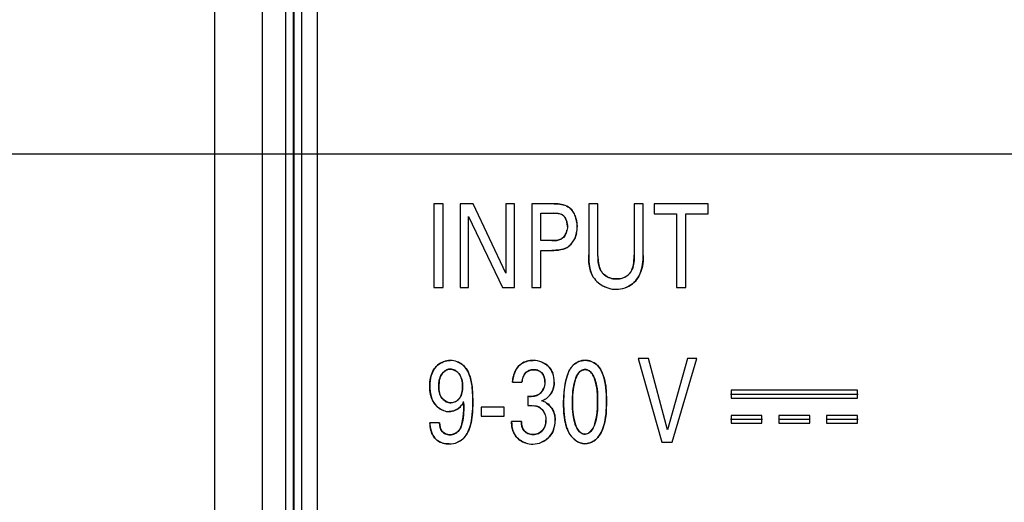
# Model space of a CAD drawing. Header units: inches. Extents: x 0 to 34, y 0 to 22.
# Tile 74 of 117: x 15.139 to 15.759, y 14.338 to 14.642. Entities that reach past the tile are written whole.
import ezdxf

# ---------------------------------------------------------------- set-up
doc = ezdxf.new("R2010")
doc.units = ezdxf.units.IN
doc.header["$LTSCALE"] = 1.87
doc.header["$MEASUREMENT"] = 0
doc.layers.get('0').update_dxf_attribs({"linetype": 'CONTINUOUS'})
doc.layers.add('02___PRT_ALL_AXES', color=7, linetype='CONTINUOUS')
doc.layers.add('DIMENSIONS', color=7, linetype='CONTINUOUS')
doc.styles.get("Standard").update_dxf_attribs({"font": 'txt', "width": 0.8})
doc.dimstyles.new('DIMSTYLE_1', dxfattribs={"dimtxt": 0.125, "dimasz": 0.18, "dimexe": 0.125, "dimexo": 0.0625, "dimgap": 0.03125, "dimtad": 0, "dimtih": 1, "dimtoh": 1, "dimdsep": 46, "dimtxsty": 'STANDARD', "dimblk": '_FILLED', "dimblk1": '_FILLED', "dimblk2": '_FILLED', "dimcen": 0.09, "dimazin": 2, "dimtp": 0.001, "dimtm": 0.001, "dimtfac": 1, "dimtofl": 0, "dimtmove": 0, "dimatfit": 3, "dimldrblk": '_FILLED', "dimfxl": 1, "dimtolj": 1, "dimarcsym": 0})
doc.dimstyles.new('DIMSTYLE_2', dxfattribs={"dimtxt": 0.125, "dimasz": 0.18, "dimexe": 0.125, "dimexo": 0.0625, "dimgap": 0.03125, "dimtad": 0, "dimtih": 1, "dimtoh": 1, "dimdsep": 46, "dimtxsty": 'STANDARD', "dimblk": '_FILLED', "dimblk1": '_FILLED', "dimblk2": '_FILLED', "dimcen": 0.09, "dimazin": 2, "dimtfac": 1, "dimtofl": 0, "dimtmove": 0, "dimatfit": 3, "dimldrblk": '_FILLED', "dimfxl": 1, "dimtolj": 1, "dimarcsym": 0})

# ---------------------------------------------------------------- blocks, each defined once
blk = doc.blocks.new('*D10')
at = {"layer": 'DIMENSIONS', "color": 2, "linetype": 'CONTINUOUS'}
blk.add_line((16.89431, 14.80261), (14.57443, 14.80261), dxfattribs=at)
at = {"layer": 'DIMENSIONS', "color": 2, "linetype": 'CONTINUOUS', "insert": (14.51193, 14.86511), "char_height": 0.125, "width": 1.225, "attachment_point": 3, "rotation": 360, "line_spacing_factor": 0.9}
blk.add_mtext('17.11{\\ftxt.shx;\\W1.000000;\\H0.125000; }[.673]', dxfattribs=at)
blk = doc.blocks.new('_FILLED')
at = {"color": 0, "linetype": 'BYBLOCK'}
blk.add_solid([(0, 0), (-1, 0.1736), (-1, -0.1736)], dxfattribs=at)
blk = doc.blocks.new('*D12')
at = {"layer": 'DIMENSIONS', "color": 2, "linetype": 'CONTINUOUS'}
blk.add_line((16.90316, 15.76149), (14.57443, 15.76149), dxfattribs=at)
at = {"layer": 'DIMENSIONS', "color": 2, "linetype": 'CONTINUOUS', "insert": (14.51193, 15.82399), "char_height": 0.125, "width": 1.325, "attachment_point": 3, "rotation": 360, "line_spacing_factor": 0.9}
blk.add_mtext('41.46{\\ftxt.shx;\\W1.000000;\\H0.125000; }[1.632]', dxfattribs=at)
blk = doc.blocks.new('*D13')
at = {"layer": 'DIMENSIONS', "color": 2, "linetype": 'CONTINUOUS'}
for p, q in [((14.91446, 15.71592), (14.84121, 15.5385)), ((15.57912, 15.71592), (14.91446, 15.71592)), ((14.84121, 15.5385), (14.57443, 15.5385))]:
    blk.add_line(p, q, dxfattribs=at)
at = {"layer": 'DIMENSIONS', "color": 2, "linetype": 'CONTINUOUS', "insert": (14.51193, 15.601), "char_height": 0.125, "width": 1.225, "attachment_point": 3, "rotation": 360, "line_spacing_factor": 0.9}
blk.add_mtext('40.3{\\ftxt.shx;\\W1.000000;\\H0.125000; }[1.587]', dxfattribs=at)
blk = doc.blocks.new('*D14')
at = {"layer": 'DIMENSIONS', "color": 2, "linetype": 'CONTINUOUS'}
blk.add_line((15.29942, 17.56775), (14.57443, 17.56775), dxfattribs=at)
at = {"layer": 'DIMENSIONS', "color": 2, "linetype": 'CONTINUOUS', "insert": (14.51193, 17.63025), "char_height": 0.125, "width": 1.325, "attachment_point": 3, "rotation": 360, "line_spacing_factor": 0.9}
blk.add_mtext('87.34{\\ftxt.shx;\\W1.000000;\\H0.125000; }[3.439]', dxfattribs=at)
blk = doc.blocks.new('*D17')
at = {"layer": 'DIMENSIONS', "color": 2, "linetype": 'CONTINUOUS'}
blk.add_line((15.26193, 14.16666), (15.26193, 13.42672), dxfattribs=at)
at = {"layer": 'DIMENSIONS', "color": 2, "linetype": 'CONTINUOUS', "insert": (15.19943, 13.36422), "char_height": 0.125, "width": 0.825, "attachment_point": 3, "rotation": 90, "line_spacing_factor": 0.9}
blk.add_mtext('0{\\ftxt.shx;\\W1.000000;\\H0.125000; }[.000]', dxfattribs=at)
blk = doc.blocks.new('*D20')
at = {"layer": 'DIMENSIONS', "color": 2, "linetype": 'CONTINUOUS'}
blk.add_line((22.27556, 14.16618), (22.27556, 13.42672), dxfattribs=at)
at = {"layer": 'DIMENSIONS', "color": 2, "linetype": 'CONTINUOUS', "insert": (22.21306, 13.36422), "char_height": 0.125, "width": 1.425, "attachment_point": 3, "rotation": 90, "line_spacing_factor": 0.9}
blk.add_mtext('178.15{\\ftxt.shx;\\W1.000000;\\H0.125000; }[7.014]', dxfattribs=at)
blk = doc.blocks.new('*D21')
at = {"layer": 'DIMENSIONS', "color": 2, "linetype": 'CONTINUOUS'}
blk.add_line((16.07496, 14.53916), (16.07496, 13.42672), dxfattribs=at)
at = {"layer": 'DIMENSIONS', "color": 2, "linetype": 'CONTINUOUS', "insert": (16.01246, 13.36422), "char_height": 0.125, "width": 1.225, "attachment_point": 3, "rotation": 90, "line_spacing_factor": 0.9}
blk.add_mtext('20.65{\\ftxt.shx;\\W1.000000;\\H0.125000; }[.813]', dxfattribs=at)
blk = doc.blocks.new('*D22')
at = {"layer": 'DIMENSIONS', "color": 2, "linetype": 'CONTINUOUS'}
blk.add_line((17.25968, 15.36721), (17.25968, 13.42672), dxfattribs=at)
at = {"layer": 'DIMENSIONS', "color": 2, "linetype": 'CONTINUOUS', "insert": (17.19718, 13.36422), "char_height": 0.125, "width": 1.325, "attachment_point": 3, "rotation": 90, "line_spacing_factor": 0.9}
blk.add_mtext('50.74{\\ftxt.shx;\\W1.000000;\\H0.125000; }[1.998]', dxfattribs=at)
blk = doc.blocks.new('*D23')
at = {"layer": 'DIMENSIONS', "color": 2, "linetype": 'CONTINUOUS'}
blk.add_line((16.01246, 14.55737), (14.57443, 14.55737), dxfattribs=at)
at = {"layer": 'DIMENSIONS', "color": 2, "linetype": 'CONTINUOUS', "insert": (14.51193, 14.61987), "char_height": 0.125, "width": 1.225, "attachment_point": 3, "rotation": 360, "line_spacing_factor": 0.9}
blk.add_mtext('10.88{\\ftxt.shx;\\W1.000000;\\H0.125000; }[.428]', dxfattribs=at)
blk = doc.blocks.new('*D31')
at = {"layer": 'DIMENSIONS', "color": 2, "linetype": 'CONTINUOUS'}
blk.add_line((18.55906, 15.18446), (14.57443, 15.18446), dxfattribs=at)
at = {"layer": 'DIMENSIONS', "color": 2, "linetype": 'CONTINUOUS', "insert": (14.51193, 15.24696), "char_height": 0.125, "width": 1.225, "attachment_point": 3, "rotation": 360, "line_spacing_factor": 0.9}
blk.add_mtext('26.8{\\ftxt.shx;\\W1.000000;\\H0.125000; }[1.055]', dxfattribs=at)
blk = doc.blocks.new('*D32')
at = {"layer": 'DIMENSIONS', "color": 2, "linetype": 'CONTINUOUS'}
blk.add_line((18.74656, 14.99695), (18.74656, 13.42672), dxfattribs=at)
at = {"layer": 'DIMENSIONS', "color": 2, "linetype": 'CONTINUOUS', "insert": (18.68406, 13.36422), "char_height": 0.125, "width": 1.325, "attachment_point": 3, "rotation": 90, "line_spacing_factor": 0.9}
blk.add_mtext('88.51{\\ftxt.shx;\\W1.000000;\\H0.125000; }[3.485]', dxfattribs=at)

msp = doc.modelspace()

# ---------------------------------------------------------------- linework, layer by layer
at = {"color": 7, "linetype": 'CONTINUOUS'}
for p, q in [((15.26192, 17.46775), (15.26192, 14.22916)), ((15.29192, 17.46775), (15.29192, 14.22916)), ((15.30677, 14.23003), (15.30677, 17.46688)), ((15.31169, 14.23003), (15.31169, 17.46688)), ((15.31204, 14.23003), (15.31204, 17.46688)), ((15.31696, 14.23003), (15.31696, 17.46688)), ((15.4, 14.52604), (15.4, 14.4734)), ((15.40583, 14.52604), (15.4, 14.52604)), ((15.40583, 14.4734), (15.40583, 14.52604)), ((15.41663, 14.52604), (15.41663, 14.4734)), ((15.42473, 14.52604), (15.41663, 14.52604)), ((15.44542, 14.48251), (15.42473, 14.52604)), ((15.44542, 14.52604), (15.44542, 14.48251)), ((15.45078, 14.52604), (15.44542, 14.52604)), ((15.45078, 14.4734), (15.45078, 14.52604)), ((15.46161, 14.52604), (15.46161, 14.4734)), ((15.47571, 14.52604), (15.46161, 14.52604)), ((15.49754, 14.52604), (15.49754, 14.49396)), ((15.50336, 14.52604), (15.49754, 14.52604)), ((15.50336, 14.49345), (15.50336, 14.52604)), ((15.52621, 14.52604), (15.52621, 14.49374)), ((15.53187, 14.52604), (15.52621, 14.52604)), ((15.53187, 14.49359), (15.53187, 14.52604)), ((15.53872, 14.52604), (15.53872, 14.51984)), ((15.5727, 14.52604), (15.53872, 14.52604)), ((15.5727, 14.51984), (15.5727, 14.52604)), ((15.42193, 14.4734), (15.42193, 14.51809)), ((15.42193, 14.51809), (15.44332, 14.4734)), ((15.46743, 14.50293), (15.46743, 14.52013)), ((15.46743, 14.52013), (15.47559, 14.52013)), ((15.53872, 14.51984), (15.55283, 14.51984)), ((15.55283, 14.51984), (15.55283, 14.4734)), ((15.5586, 14.4734), (15.5586, 14.51984)), ((15.5586, 14.51984), (15.5727, 14.51984)), ((15.48696, 14.50133), (15.4887, 14.50416)), ((15.47437, 14.50293), (15.46743, 14.50293)), ((15.46743, 14.4734), (15.46743, 14.4968)), ((15.46743, 14.4968), (15.47425, 14.4968)), ((15.4, 14.4734), (15.40583, 14.4734)), ((15.41663, 14.4734), (15.42193, 14.4734)), ((15.44332, 14.4734), (15.45078, 14.4734)), ((15.46161, 14.4734), (15.46743, 14.4734)), ((15.55283, 14.4734), (15.5586, 14.4734)), ((15.52863, 14.42882), (15.54361, 14.37618)), ((15.5351, 14.42882), (15.52863, 14.42882)), ((15.54705, 14.38383), (15.5351, 14.42882)), ((15.55964, 14.42882), (15.54705, 14.38383)), ((15.55002, 14.37618), (15.56552, 14.42882)), ((15.56552, 14.42882), (15.55964, 14.42882)), ((15.44959, 14.4138), (15.45548, 14.4138)), ((15.45915, 14.40504), (15.45915, 14.39914)), ((15.58712, 14.40891), (15.58712, 14.40391)), ((15.66677, 14.40891), (15.58712, 14.40891)), ((15.66677, 14.40391), (15.66677, 14.40891)), ((15.46474, 14.39877), (15.46571, 14.39842)), ((15.58712, 14.40391), (15.66677, 14.40391)), ((15.42975, 14.39812), (15.42975, 14.39258)), ((15.44438, 14.39812), (15.42975, 14.39812)), ((15.42975, 14.39258), (15.44438, 14.39258)), ((15.44438, 14.39258), (15.44438, 14.39812)), ((15.58712, 14.39301), (15.58712, 14.38801)), ((15.6066, 14.39301), (15.58712, 14.39301)), ((15.6066, 14.38801), (15.6066, 14.39301)), ((15.6172, 14.39301), (15.6172, 14.38801)), ((15.63669, 14.39301), (15.6172, 14.39301)), ((15.63669, 14.38801), (15.63669, 14.39301)), ((15.64728, 14.39301), (15.64728, 14.38801)), ((15.66677, 14.39301), (15.64728, 14.39301)), ((15.66677, 14.38801), (15.66677, 14.39301)), ((15.40368, 14.38821), (15.39755, 14.38821)), ((15.45512, 14.38916), (15.44895, 14.38916)), ((15.58712, 14.38801), (15.6066, 14.38801)), ((15.6172, 14.38801), (15.63669, 14.38801)), ((15.64728, 14.38801), (15.66677, 14.38801)), ((15.54361, 14.37618), (15.55002, 14.37618))]:
    msp.add_line(p, q, dxfattribs=at)
at = {"color": 40, "linetype": 'CONTINUOUS'}
for p, q in [((15.47835, 14.51998), (15.47559, 14.52013)), ((15.47905, 14.51986), (15.47835, 14.51998)), ((15.48069, 14.51927), (15.47905, 14.51986)), ((15.48885, 14.51897), (15.48991, 14.51549)), ((15.4841, 14.51189), (15.48397, 14.5136)), ((15.48991, 14.51549), (15.49028, 14.51159)), ((15.47874, 14.50334), (15.48008, 14.50384)), ((15.48985, 14.50765), (15.48869, 14.50416)), ((15.47437, 14.50293), (15.47745, 14.50309)), ((15.47745, 14.50309), (15.47874, 14.50334)), ((15.47926, 14.49713), (15.47425, 14.4968)), ((15.49768, 14.48914), (15.49754, 14.49396)), ((15.50336, 14.49345), (15.50351, 14.48997)), ((15.52591, 14.4888), (15.52621, 14.49374)), ((15.4984, 14.48468), (15.49768, 14.48914)), ((15.50351, 14.48997), (15.50409, 14.48675)), ((15.50409, 14.48675), (15.50523, 14.48397)), ((15.52464, 14.48452), (15.52568, 14.48758)), ((15.50042, 14.47997), (15.49999, 14.4807)), ((15.51905, 14.47944), (15.52023, 14.47991)), ((15.52023, 14.47991), (15.52232, 14.48133)), ((15.44959, 14.4138), (15.45004, 14.41725)), ((15.40339, 14.41471), (15.40315, 14.41124)), ((15.42337, 14.41518), (15.42411, 14.41088)), ((15.42411, 14.41088), (15.42446, 14.40633)), ((15.48199, 14.40774), (15.48289, 14.41396)), ((15.48899, 14.41528), (15.4879, 14.41064)), ((15.5021, 14.41326), (15.50093, 14.41689)), ((15.50281, 14.40926), (15.5021, 14.41326)), ((15.41611, 14.40369), (15.41698, 14.40509)), ((15.41698, 14.40509), (15.41768, 14.40702)), ((15.42446, 14.40633), (15.42454, 14.40162)), ((15.4634, 14.40516), (15.46489, 14.4056)), ((15.46489, 14.4056), (15.46675, 14.40671)), ((15.47284, 14.40553), (15.47069, 14.4035)), ((15.48173, 14.40082), (15.48199, 14.40774)), ((15.4874, 14.40586), (15.48732, 14.40119)), ((15.4879, 14.41064), (15.4874, 14.40586)), ((15.50309, 14.40535), (15.50281, 14.40926)), ((15.50312, 14.40132), (15.50309, 14.40535)), ((15.50853, 14.40856), (15.50877, 14.40199)), ((15.58684, 14.40641), (15.66705, 14.40641)), ((15.41676, 14.39844), (15.41553, 14.39734)), ((15.41879, 14.40117), (15.41877, 14.40169)), ((15.41885, 14.39654), (15.41879, 14.40117)), ((15.42454, 14.40162), (15.42434, 14.39474)), ((15.46432, 14.39887), (15.46297, 14.39907)), ((15.471, 14.40076), (15.47283, 14.3993)), ((15.48195, 14.3946), (15.48173, 14.40082)), ((15.48732, 14.40119), (15.48739, 14.39661)), ((15.50303, 14.39676), (15.50312, 14.40132)), ((15.50877, 14.40199), (15.50853, 14.39524)), ((15.41553, 14.39734), (15.41352, 14.39618)), ((15.41854, 14.39182), (15.41885, 14.39654)), ((15.48277, 14.38879), (15.48195, 14.3946)), ((15.48739, 14.39661), (15.48788, 14.39211)), ((15.40368, 14.38821), (15.40401, 14.38528)), ((15.41769, 14.38754), (15.41854, 14.39182)), ((15.4492, 14.38583), (15.44895, 14.38916)), ((15.48788, 14.39211), (15.48897, 14.38765)), ((15.50142, 14.38759), (15.50251, 14.3921)), ((15.58684, 14.39051), (15.60688, 14.39051)), ((15.61692, 14.39051), (15.63697, 14.39051)), ((15.647, 14.39051), (15.66705, 14.39051)), ((15.44995, 14.3828), (15.4492, 14.38583)), ((15.49768, 14.38192), (15.49854, 14.38258)), ((15.49854, 14.38258), (15.49977, 14.38406)), ((15.47064, 14.37765), (15.46776, 14.37605)), ((15.4724, 14.37916), (15.47064, 14.37765)), ((15.48919, 14.37735), (15.48708, 14.37925)), ((15.50177, 14.37761), (15.50087, 14.37693)), ((15.50318, 14.37903), (15.50177, 14.37761))]:
    msp.add_line(p, q, dxfattribs=at)
for centre, radius, start, end in [((15.47264, 14.51188), 0.01146, 8.61356, 16.0914), ((15.47171, 14.5116), 0.01857, 347.69972, 359.96531), ((15.47246, 14.51192), 0.01164, 342.34915, 347.87763), ((15.50764, 14.49157), 0.01848, 347.53001, 351.35962), ((15.51491, 14.48996), 0.01766, 229.745, 232.95339), ((15.51525, 14.49042), 0.01822, 232.96864, 249.35679), ((15.4641, 14.41575), 0.01137, 44.58868, 52.02117), ((15.46711, 14.41328), 0.01752, 162.40088, 166.8825), ((15.46348, 14.41496), 0.01351, 145.94737, 148.5818), ((15.4627, 14.41396), 0.01318, 320.26067, 324.01383), ((15.46201, 14.38767), 0.01143, 76.19845, 78.35955), ((15.46444, 14.39075), 0.01197, 37.46361, 45.57449), ((15.46088, 14.39907), 0.04221, 350.50252, 356.86036), ((15.46067, 14.38682), 0.01144, 200.58741, 215.40629), ((15.49841, 14.38962), 0.01535, 218.38328, 222.47763), ((15.40753, 14.38449), 0.009, 231.37209, 234.07046), ((15.4109, 14.3865), 0.01114, 311.25426, 316.72647), ((15.46131, 14.38797), 0.01272, 234.76559, 236.74823)]:
    msp.add_arc(centre, radius, start, end, dxfattribs=at)
at = {"color": 7, "linetype": 'CONTINUOUS'}
for centre, radius, start, end in [((15.51186, 14.48733), 0.0136, 209.17891, 212.76918), ((15.46723, 14.41324), 0.01765, 162.4454, 174.98323), ((15.46624, 14.41334), 0.01666, 175.01465, 178.40301), ((15.20414, 14.39371), 0.21477, 1.94815, 2.12786), ((15.41768, 14.38866), 0.02013, 181.29768, 183.71412)]:
    msp.add_arc(centre, radius, start, end, dxfattribs=at)
for points, knots in [([(15.48719, 14.52181), (15.48542, 14.5242), (15.48101, 14.52612), (15.47689, 14.52604), (15.47571, 14.52604)], [0, 0, 0, 0, 0.715099, 1, 1, 1, 1]), ([(15.48069, 14.51927), (15.48079, 14.51921), (15.48223, 14.51836), (15.48317, 14.51672), (15.48365, 14.51506)], [0, 0, 0, 0, 0.067235, 1, 1, 1, 1]), ([(15.48355, 14.50838), (15.483, 14.50667), (15.48191, 14.50488), (15.48028, 14.50394), (15.48007, 14.50384)], [0, 0, 0, 0, 0.876214, 1, 1, 1, 1]), ([(15.47425, 14.4968), (15.47797, 14.4968), (15.48318, 14.49724), (15.48641, 14.50064), (15.48696, 14.50133)], [0, 0, 0, 0, 0.808748, 1, 1, 1, 1]), ([(15.49754, 14.49396), (15.49754, 14.49015), (15.49768, 14.48543), (15.49964, 14.48133), (15.49999, 14.4807)], [0, 0, 0, 0, 0.84114, 1, 1, 1, 1]), ([(15.50523, 14.48397), (15.50422, 14.48573), (15.50347, 14.48901), (15.50336, 14.49223), (15.50336, 14.49345)], [0, 0, 0, 0, 0.625853, 1, 1, 1, 1]), ([(15.52621, 14.49374), (15.52621, 14.49074), (15.52603, 14.4875), (15.52469, 14.48463), (15.52464, 14.48452)], [0, 0, 0, 0, 0.962358, 1, 1, 1, 1]), ([(15.52843, 14.4796), (15.53056, 14.48292), (15.5318, 14.4879), (15.53187, 14.49271), (15.53187, 14.49359)], [0, 0, 0, 0, 0.81701, 1, 1, 1, 1]), ([(15.51484, 14.4788), (15.51223, 14.4788), (15.5082, 14.47998), (15.50582, 14.48298), (15.50523, 14.48397)], [0, 0, 0, 0, 0.694502, 1, 1, 1, 1]), ([(15.52231, 14.48132), (15.52203, 14.48106), (15.51995, 14.47938), (15.51711, 14.4788), (15.51484, 14.4788)], [0, 0, 0, 0, 0.144392, 1, 1, 1, 1]), ([(15.52037, 14.47323), (15.52204, 14.4738), (15.52521, 14.47547), (15.5275, 14.47814), (15.52843, 14.4796)], [0, 0, 0, 0, 0.498916, 1, 1, 1, 1]), ([(15.50883, 14.47337), (15.50967, 14.47305), (15.51167, 14.47247), (15.51369, 14.4723), (15.51484, 14.4723)], [0, 0, 0, 0, 0.430832, 1, 1, 1, 1]), ([(15.40239, 14.42459), (15.40208, 14.42434), (15.39853, 14.42102), (15.39744, 14.41569), (15.39744, 14.41132)], [0, 0, 0, 0, 0.080885, 1, 1, 1, 1]), ([(15.42337, 14.41518), (15.42252, 14.41894), (15.42026, 14.42395), (15.41582, 14.42635), (15.41481, 14.42674)], [0, 0, 0, 0, 0.785632, 1, 1, 1, 1]), ([(15.46265, 14.42757), (15.46, 14.42757), (15.45714, 14.42691), (15.45495, 14.42533), (15.45491, 14.4253)], [0, 0, 0, 0, 0.98276, 1, 1, 1, 1]), ([(15.47483, 14.41952), (15.47429, 14.42094), (15.4726, 14.42388), (15.46971, 14.42579), (15.46798, 14.4265)], [0, 0, 0, 0, 0.450178, 1, 1, 1, 1]), ([(15.48706, 14.42381), (15.4854, 14.42191), (15.48226, 14.41425), (15.48173, 14.40627), (15.48173, 14.40082)], [0, 0, 0, 0, 0.315197, 1, 1, 1, 1]), ([(15.49525, 14.42765), (15.49253, 14.42765), (15.48938, 14.42627), (15.48727, 14.42405), (15.48706, 14.42381)], [0, 0, 0, 0, 0.893838, 1, 1, 1, 1]), ([(15.50351, 14.42392), (15.50318, 14.42429), (15.50102, 14.42647), (15.49781, 14.42765), (15.49525, 14.42765)], [0, 0, 0, 0, 0.162393, 1, 1, 1, 1]), ([(15.50877, 14.40199), (15.50877, 14.4075), (15.50829, 14.41521), (15.50488, 14.42234), (15.50351, 14.42392)], [0, 0, 0, 0, 0.725082, 1, 1, 1, 1]), ([(15.40315, 14.41124), (15.40315, 14.41387), (15.40364, 14.4189), (15.40829, 14.4221), (15.41038, 14.4221)], [0, 0, 0, 0, 0.5578, 1, 1, 1, 1]), ([(15.41038, 14.4221), (15.41238, 14.4221), (15.41728, 14.41932), (15.41813, 14.41402), (15.41813, 14.41117)], [0, 0, 0, 0, 0.413183, 1, 1, 1, 1]), ([(15.45548, 14.4138), (15.45567, 14.41609), (15.45701, 14.42041), (15.46119, 14.42174), (15.46282, 14.42174)], [0, 0, 0, 0, 0.5847, 1, 1, 1, 1]), ([(15.46282, 14.42174), (15.46462, 14.42174), (15.46898, 14.42046), (15.46993, 14.41595), (15.46993, 14.4138)], [0, 0, 0, 0, 0.455658, 1, 1, 1, 1]), ([(15.48732, 14.40119), (15.48732, 14.40353), (15.4873, 14.41037), (15.4901, 14.42182), (15.49531, 14.42182)], [0, 0, 0, 0, 0.310372, 1, 1, 1, 1]), ([(15.49531, 14.42182), (15.50007, 14.42182), (15.50323, 14.41084), (15.50312, 14.4041), (15.50312, 14.40132)], [0, 0, 0, 0, 0.631835, 1, 1, 1, 1]), ([(15.39744, 14.41132), (15.39744, 14.40715), (15.39875, 14.40046), (15.4042, 14.39674), (15.40606, 14.39605)], [0, 0, 0, 0, 0.68557, 1, 1, 1, 1]), ([(15.41079, 14.40089), (15.40875, 14.40089), (15.40391, 14.40345), (15.40315, 14.40859), (15.40315, 14.41124)], [0, 0, 0, 0, 0.43541, 1, 1, 1, 1]), ([(15.41813, 14.41117), (15.41813, 14.40861), (15.41761, 14.40465), (15.41455, 14.4021), (15.41353, 14.40159)], [0, 0, 0, 0, 0.6998, 1, 1, 1, 1]), ([(15.42454, 14.40162), (15.42454, 14.40533), (15.42442, 14.40991), (15.42356, 14.41437), (15.42337, 14.41518)], [0, 0, 0, 0, 0.816947, 1, 1, 1, 1]), ([(15.47337, 14.40622), (15.47433, 14.40755), (15.47558, 14.41016), (15.47582, 14.41281), (15.47582, 14.41394)], [0, 0, 0, 0, 0.576939, 1, 1, 1, 1]), ([(15.46903, 14.4098), (15.46836, 14.40833), (15.46577, 14.40502), (15.46146, 14.40479), (15.45915, 14.40504)], [0, 0, 0, 0, 0.395024, 1, 1, 1, 1]), ([(15.41879, 14.40102), (15.41894, 14.39676), (15.41893, 14.39052), (15.41603, 14.38252), (15.412, 14.38078), (15.41015, 14.38078)], [0, 0, 0, 0, 0.525732, 0.770893, 1, 1, 1, 1]), ([(15.41487, 14.37605), (15.41611, 14.37657), (15.41982, 14.3788), (15.42427, 14.38785), (15.42454, 14.39622), (15.42454, 14.40162)], [0, 0, 0, 0, 0.135827, 0.435961, 1, 1, 1, 1]), ([(15.41676, 14.39844), (15.41681, 14.39849), (15.41768, 14.39945), (15.4183, 14.40059), (15.41877, 14.40169)], [0, 0, 0, 0, 0.060648, 1, 1, 1, 1]), ([(15.48173, 14.40082), (15.48173, 14.39598), (15.48209, 14.39001), (15.48398, 14.38447), (15.48435, 14.38354)], [0, 0, 0, 0, 0.82868, 1, 1, 1, 1]), ([(15.49062, 14.38409), (15.48899, 14.38658), (15.48728, 14.39368), (15.48732, 14.39856), (15.48732, 14.40119)], [0, 0, 0, 0, 0.516742, 1, 1, 1, 1]), ([(15.50312, 14.40132), (15.50312, 14.399), (15.50311, 14.39408), (15.50157, 14.38678), (15.49977, 14.38406)], [0, 0, 0, 0, 0.426845, 1, 1, 1, 1]), ([(15.50318, 14.37903), (15.5066, 14.38304), (15.50852, 14.39146), (15.50877, 14.39931), (15.50877, 14.40199)], [0, 0, 0, 0, 0.66315, 1, 1, 1, 1]), ([(15.46984, 14.39402), (15.46993, 14.39381), (15.47045, 14.39247), (15.47057, 14.39106), (15.47057, 14.38988)], [0, 0, 0, 0, 0.152476, 1, 1, 1, 1]), ([(15.4764, 14.38981), (15.4764, 14.39182), (15.47605, 14.39473), (15.4745, 14.39732), (15.47395, 14.39804)], [0, 0, 0, 0, 0.700499, 1, 1, 1, 1]), ([(15.39759, 14.38736), (15.39782, 14.38381), (15.3991, 14.37967), (15.40205, 14.37735), (15.40225, 14.3772)], [0, 0, 0, 0, 0.931706, 1, 1, 1, 1]), ([(15.41015, 14.38078), (15.40836, 14.38078), (15.4043, 14.38224), (15.40368, 14.38635), (15.40368, 14.38821)], [0, 0, 0, 0, 0.490223, 1, 1, 1, 1]), ([(15.44895, 14.38916), (15.44901, 14.38696), (15.44929, 14.38374), (15.4508, 14.38095), (15.45134, 14.38019)], [0, 0, 0, 0, 0.70292, 1, 1, 1, 1]), ([(15.46253, 14.38091), (15.46051, 14.38091), (15.45602, 14.38254), (15.4551, 14.38709), (15.45512, 14.38916)], [0, 0, 0, 0, 0.493506, 1, 1, 1, 1]), ([(15.47057, 14.38988), (15.47057, 14.38773), (15.46952, 14.38297), (15.46478, 14.38091), (15.46253, 14.38091)], [0, 0, 0, 0, 0.487755, 1, 1, 1, 1]), ([(15.46777, 14.37605), (15.46974, 14.37687), (15.47291, 14.37908), (15.47475, 14.38232), (15.47532, 14.3838)], [0, 0, 0, 0, 0.57052, 1, 1, 1, 1]), ([(15.50088, 14.37694), (15.50091, 14.37696), (15.50177, 14.37755), (15.50253, 14.37826), (15.50318, 14.37903)], [0, 0, 0, 0, 0.037212, 1, 1, 1, 1])]:
    msp.add_open_spline(points, degree=3, knots=knots, dxfattribs=at)
at = {"color": 40, "linetype": 'CONTINUOUS'}
for points, knots in [([(15.47571, 14.52604), (15.47689, 14.52604), (15.47842, 14.52607), (15.48, 14.52582), (15.48037, 14.52575)], [0, 0, 0, 0, 0.765452, 1, 1, 1, 1]), ([(15.48245, 14.51765), (15.48204, 14.51823), (15.48147, 14.51881), (15.48079, 14.51922), (15.48069, 14.51927)], [0, 0, 0, 0, 0.85624, 1, 1, 1, 1]), ([(15.48008, 14.50384), (15.48028, 14.50394), (15.48106, 14.50438), (15.48171, 14.50502), (15.48212, 14.50556)], [0, 0, 0, 0, 0.260835, 1, 1, 1, 1]), ([(15.48696, 14.50133), (15.48641, 14.50064), (15.48536, 14.49953), (15.48411, 14.49874), (15.48356, 14.49846)], [0, 0, 0, 0, 0.589291, 1, 1, 1, 1]), ([(15.53187, 14.49359), (15.53187, 14.49271), (15.53184, 14.49098), (15.53167, 14.48923), (15.53154, 14.48837)], [0, 0, 0, 0, 0.509113, 1, 1, 1, 1]), ([(15.49999, 14.4807), (15.49964, 14.48133), (15.49902, 14.48262), (15.49858, 14.48399), (15.4984, 14.48468)], [0, 0, 0, 0, 0.501683, 1, 1, 1, 1]), ([(15.50523, 14.48397), (15.50582, 14.48298), (15.50658, 14.48201), (15.50752, 14.48124), (15.50757, 14.4812)], [0, 0, 0, 0, 0.949007, 1, 1, 1, 1]), ([(15.39966, 14.42124), (15.40018, 14.42217), (15.40102, 14.42334), (15.40209, 14.42434), (15.40239, 14.4246)], [0, 0, 0, 0, 0.728942, 1, 1, 1, 1]), ([(15.41482, 14.42673), (15.41582, 14.42635), (15.41719, 14.42561), (15.41836, 14.42461), (15.4187, 14.42429)], [0, 0, 0, 0, 0.691933, 1, 1, 1, 1]), ([(15.45472, 14.42516), (15.45482, 14.42524), (15.45591, 14.42605), (15.45718, 14.42662), (15.45838, 14.42698)], [0, 0, 0, 0, 0.092717, 1, 1, 1, 1]), ([(15.4722, 14.42373), (15.47231, 14.42361), (15.47345, 14.4224), (15.47429, 14.42093), (15.47483, 14.41951)], [0, 0, 0, 0, 0.096655, 1, 1, 1, 1]), ([(15.48707, 14.42382), (15.48728, 14.42406), (15.48837, 14.4252), (15.48973, 14.42612), (15.4909, 14.42666)], [0, 0, 0, 0, 0.201238, 1, 1, 1, 1]), ([(15.49979, 14.42665), (15.50076, 14.42622), (15.50207, 14.4254), (15.50313, 14.42435), (15.50343, 14.42401)], [0, 0, 0, 0, 0.693428, 1, 1, 1, 1]), ([(15.40601, 14.4201), (15.40563, 14.41974), (15.40499, 14.41898), (15.4045, 14.41815), (15.40431, 14.41774)], [0, 0, 0, 0, 0.529393, 1, 1, 1, 1]), ([(15.41594, 14.41912), (15.41588, 14.41921), (15.41515, 14.42011), (15.4142, 14.42087), (15.41326, 14.42136)], [0, 0, 0, 0, 0.093082, 1, 1, 1, 1]), ([(15.45989, 14.42115), (15.45928, 14.42089), (15.45845, 14.42039), (15.45779, 14.41973), (15.4576, 14.41951)], [0, 0, 0, 0, 0.694081, 1, 1, 1, 1]), ([(15.46825, 14.4195), (15.46814, 14.41964), (15.46751, 14.42032), (15.4667, 14.42083), (15.46599, 14.42112)], [0, 0, 0, 0, 0.196525, 1, 1, 1, 1]), ([(15.48289, 14.41396), (15.48311, 14.415), (15.48358, 14.41684), (15.48419, 14.41866), (15.4845, 14.41944)], [0, 0, 0, 0, 0.558813, 1, 1, 1, 1]), ([(15.506, 14.41975), (15.50619, 14.4193), (15.50686, 14.41758), (15.50735, 14.41583), (15.50764, 14.41453)], [0, 0, 0, 0, 0.267863, 1, 1, 1, 1]), ([(15.47582, 14.41394), (15.47582, 14.41281), (15.4757, 14.41145), (15.47531, 14.41009), (15.47523, 14.40985)], [0, 0, 0, 0, 0.821043, 1, 1, 1, 1]), ([(15.4024, 14.39819), (15.40197, 14.39855), (15.4009, 14.39959), (15.40006, 14.40079), (15.39962, 14.40158)], [0, 0, 0, 0, 0.382613, 1, 1, 1, 1]), ([(15.40522, 14.40371), (15.40525, 14.40368), (15.40596, 14.40281), (15.40689, 14.40208), (15.40787, 14.4016)], [0, 0, 0, 0, 0.040847, 1, 1, 1, 1]), ([(15.47395, 14.39804), (15.4745, 14.39732), (15.47524, 14.39608), (15.47571, 14.39477), (15.47585, 14.39427)], [0, 0, 0, 0, 0.625945, 1, 1, 1, 1]), ([(15.50853, 14.39524), (15.5085, 14.39481), (15.50831, 14.39273), (15.50801, 14.3906), (15.50765, 14.38894)], [0, 0, 0, 0, 0.204584, 1, 1, 1, 1]), ([(15.42348, 14.38855), (15.42325, 14.38753), (15.42276, 14.3857), (15.42209, 14.38389), (15.42174, 14.38311)], [0, 0, 0, 0, 0.549136, 1, 1, 1, 1]), ([(15.46849, 14.38353), (15.46855, 14.38359), (15.46926, 14.38441), (15.46975, 14.38537), (15.47005, 14.38632)], [0, 0, 0, 0, 0.083193, 1, 1, 1, 1]), ([(15.48435, 14.38354), (15.48398, 14.38447), (15.48339, 14.3862), (15.48295, 14.38798), (15.48277, 14.38879)], [0, 0, 0, 0, 0.547779, 1, 1, 1, 1]), ([(15.40191, 14.37746), (15.40182, 14.37753), (15.401, 14.37821), (15.40032, 14.37903), (15.39981, 14.37985)], [0, 0, 0, 0, 0.10602, 1, 1, 1, 1]), ([(15.40512, 14.38295), (15.40515, 14.38292), (15.4057, 14.38226), (15.40644, 14.38175), (15.40722, 14.3814)], [0, 0, 0, 0, 0.052188, 1, 1, 1, 1]), ([(15.41344, 14.38161), (15.41412, 14.38196), (15.41513, 14.38269), (15.41588, 14.38361), (15.41614, 14.38398)], [0, 0, 0, 0, 0.619673, 1, 1, 1, 1]), ([(15.45689, 14.3833), (15.45691, 14.38327), (15.45754, 14.38255), (15.45838, 14.38198), (15.45927, 14.38159)], [0, 0, 0, 0, 0.032087, 1, 1, 1, 1]), ([(15.47532, 14.3838), (15.47475, 14.38232), (15.47383, 14.3807), (15.47258, 14.37934), (15.4724, 14.37916)], [0, 0, 0, 0, 0.860834, 1, 1, 1, 1])]:
    msp.add_open_spline(points, degree=3, knots=knots, dxfattribs=at)
for points in [[(15.48037, 14.52575), (15.48177, 14.52547), (15.48317, 14.52497), (15.48441, 14.52424)], [(15.48441, 14.52424), (15.4855, 14.5236), (15.48646, 14.52279), (15.48719, 14.52181)], [(15.48365, 14.51506), (15.48338, 14.516), (15.48298, 14.51689), (15.48245, 14.51765)], [(15.48885, 14.51897), (15.48885, 14.51897), (15.48885, 14.51897), (15.48885, 14.51897)], [(15.48212, 14.50556), (15.48275, 14.50638), (15.48322, 14.50736), (15.48355, 14.50839)], [(15.48356, 14.49846), (15.48225, 14.49779), (15.48078, 14.49738), (15.47926, 14.49713)], [(15.53154, 14.48837), (15.5313, 14.48675), (15.53092, 14.48514), (15.53038, 14.48361)], [(15.50757, 14.4812), (15.50851, 14.48043), (15.50962, 14.47985), (15.51079, 14.47946)], [(15.51079, 14.47946), (15.5121, 14.47901), (15.5135, 14.4788), (15.51484, 14.4788)], [(15.51484, 14.4788), (15.51624, 14.4788), (15.5177, 14.47899), (15.51905, 14.47944)], [(15.52843, 14.4796), (15.5275, 14.47814), (15.52635, 14.47681), (15.52499, 14.47572)], [(15.53038, 14.48361), (15.52987, 14.48219), (15.52923, 14.48084), (15.52843, 14.4796)], [(15.50883, 14.47337), (15.50883, 14.47337), (15.50883, 14.47337), (15.50883, 14.47337)], [(15.52499, 14.47572), (15.52363, 14.47464), (15.52205, 14.4738), (15.52037, 14.47323)], [(15.40239, 14.4246), (15.4035, 14.42553), (15.40481, 14.42628), (15.40618, 14.42679)], [(15.40618, 14.42679), (15.40754, 14.42729), (15.40898, 14.42757), (15.41038, 14.42757)], [(15.41481, 14.42674), (15.41482, 14.42674), (15.41482, 14.42673), (15.41482, 14.42673)], [(15.4187, 14.42429), (15.41986, 14.42317), (15.4208, 14.42181), (15.42155, 14.42033)], [(15.45229, 14.42252), (15.45297, 14.42353), (15.45378, 14.42443), (15.45472, 14.42516)], [(15.45838, 14.42698), (15.45977, 14.42738), (15.46123, 14.42757), (15.46265, 14.42757)], [(15.46798, 14.4265), (15.4691, 14.42604), (15.47016, 14.42544), (15.4711, 14.42471)], [(15.4845, 14.41944), (15.48514, 14.42104), (15.48596, 14.42255), (15.48707, 14.42382)], [(15.4909, 14.42666), (15.49228, 14.42729), (15.49378, 14.42765), (15.49525, 14.42765)], [(15.49525, 14.42765), (15.49678, 14.42765), (15.49835, 14.4273), (15.49979, 14.42665)], [(15.50343, 14.42401), (15.50453, 14.42278), (15.50535, 14.4213), (15.506, 14.41975)], [(15.39799, 14.41669), (15.39835, 14.41829), (15.39889, 14.41984), (15.39966, 14.42124)], [(15.40431, 14.41774), (15.40385, 14.41679), (15.40356, 14.41576), (15.40339, 14.41471)], [(15.40817, 14.4216), (15.40738, 14.42125), (15.40665, 14.42072), (15.40601, 14.4201)], [(15.41038, 14.4221), (15.40963, 14.4221), (15.40888, 14.42192), (15.40817, 14.4216)], [(15.41326, 14.42136), (15.41235, 14.42183), (15.41136, 14.4221), (15.41038, 14.4221)], [(15.41762, 14.41559), (15.41728, 14.41687), (15.41675, 14.41808), (15.41594, 14.41912)], [(15.42155, 14.42033), (15.42238, 14.4187), (15.42298, 14.41692), (15.42337, 14.41518)], [(15.4504, 14.41857), (15.45079, 14.41978), (15.4513, 14.42094), (15.45195, 14.422)], [(15.4576, 14.41951), (15.45696, 14.41879), (15.45649, 14.41791), (15.45615, 14.41698)], [(15.46282, 14.42174), (15.46184, 14.42174), (15.46082, 14.42154), (15.45989, 14.42115)], [(15.46599, 14.42112), (15.46498, 14.42154), (15.46387, 14.42174), (15.46282, 14.42174)], [(15.46951, 14.41698), (15.46925, 14.41791), (15.46884, 14.41878), (15.46825, 14.4195)], [(15.49065, 14.4189), (15.48997, 14.41786), (15.48943, 14.41662), (15.48899, 14.41528)], [(15.49278, 14.42109), (15.49195, 14.42058), (15.49125, 14.41982), (15.49065, 14.4189)], [(15.49531, 14.42182), (15.49436, 14.42182), (15.49352, 14.42155), (15.49278, 14.42109)], [(15.49747, 14.42128), (15.49683, 14.42162), (15.49611, 14.42182), (15.49531, 14.42182)], [(15.49936, 14.41963), (15.49881, 14.42033), (15.49819, 14.4209), (15.49747, 14.42128)], [(15.50093, 14.41689), (15.50049, 14.41792), (15.49998, 14.41885), (15.49936, 14.41963)], [(15.39744, 14.41132), (15.39744, 14.41307), (15.3976, 14.41491), (15.39799, 14.41669)], [(15.39798, 14.40605), (15.39759, 14.40779), (15.39744, 14.40959), (15.39744, 14.41132)], [(15.40315, 14.41124), (15.40315, 14.40986), (15.40327, 14.40841), (15.40362, 14.40705)], [(15.41813, 14.41117), (15.41813, 14.41262), (15.418, 14.41415), (15.41762, 14.41559)], [(15.41768, 14.40702), (15.41803, 14.40837), (15.41813, 14.4098), (15.41813, 14.41117)], [(15.45615, 14.41698), (15.45578, 14.41595), (15.45556, 14.41485), (15.45548, 14.4138)], [(15.46993, 14.4138), (15.46993, 14.41484), (15.46981, 14.41595), (15.46951, 14.41698)], [(15.50764, 14.41453), (15.50809, 14.41256), (15.50837, 14.41057), (15.50853, 14.40856)], [(15.39962, 14.40158), (15.39885, 14.40296), (15.39832, 14.40448), (15.39798, 14.40605)], [(15.40362, 14.40705), (15.40394, 14.40584), (15.40444, 14.40469), (15.40522, 14.40371)], [(15.45915, 14.40504), (15.46053, 14.40489), (15.46201, 14.40488), (15.4634, 14.40516)], [(15.46675, 14.40671), (15.4678, 14.4076), (15.46863, 14.40881), (15.46917, 14.41014)], [(15.47523, 14.40985), (15.47482, 14.40858), (15.47418, 14.40733), (15.47337, 14.40621)], [(15.40787, 14.4016), (15.4088, 14.40115), (15.4098, 14.40089), (15.41079, 14.40089)], [(15.41353, 14.40159), (15.41354, 14.40159), (15.41354, 14.40159), (15.41354, 14.40159)], [(15.41354, 14.40159), (15.41453, 14.40209), (15.41543, 14.40283), (15.41611, 14.40369)], [(15.46759, 14.39716), (15.46676, 14.39792), (15.46578, 14.39849), (15.46474, 14.39877)], [(15.47069, 14.4035), (15.46979, 14.40285), (15.46881, 14.40235), (15.46777, 14.40206)], [(15.47099, 14.40077), (15.47099, 14.40076), (15.47099, 14.40076), (15.471, 14.40076)], [(15.40605, 14.39605), (15.40473, 14.39654), (15.40348, 14.39728), (15.4024, 14.39819)], [(15.40606, 14.39605), (15.40605, 14.39605), (15.40605, 14.39605), (15.40605, 14.39605)], [(15.41352, 14.39618), (15.41231, 14.39565), (15.411, 14.39536), (15.40973, 14.39536)], [(15.42434, 14.39474), (15.42419, 14.39266), (15.42393, 14.39059), (15.42348, 14.38855)], [(15.46993, 14.39382), (15.46943, 14.39507), (15.46861, 14.39625), (15.46759, 14.39716)], [(15.47585, 14.39427), (15.47626, 14.39282), (15.4764, 14.39131), (15.4764, 14.38981)], [(15.39819, 14.38365), (15.39779, 14.38516), (15.39759, 14.38672), (15.39755, 14.38821)], [(15.41614, 14.38398), (15.41686, 14.38504), (15.41734, 14.38627), (15.41769, 14.38754)], [(15.45512, 14.38916), (15.45511, 14.38808), (15.45523, 14.38694), (15.45554, 14.38587)], [(15.47005, 14.38632), (15.47042, 14.38747), (15.47057, 14.3887), (15.47057, 14.38988)], [(15.48897, 14.38765), (15.48941, 14.38634), (15.48995, 14.38512), (15.49062, 14.38409)], [(15.49977, 14.38406), (15.50044, 14.38507), (15.50098, 14.38629), (15.50142, 14.38759)], [(15.50765, 14.38894), (15.50724, 14.38702), (15.50668, 14.38515), (15.5059, 14.3834)], [(15.39981, 14.37985), (15.39909, 14.381), (15.39856, 14.3823), (15.39819, 14.38365)], [(15.40401, 14.38528), (15.40423, 14.38442), (15.40458, 14.38362), (15.40512, 14.38295)], [(15.40722, 14.3814), (15.40814, 14.38099), (15.40918, 14.38078), (15.41015, 14.38078)], [(15.41015, 14.38078), (15.41126, 14.38078), (15.41241, 14.38108), (15.41344, 14.38161)], [(15.42174, 14.38311), (15.42104, 14.38154), (15.42016, 14.38008), (15.41901, 14.37886)], [(15.45397, 14.37758), (15.45293, 14.37831), (15.45203, 14.37919), (15.45134, 14.38019)], [(15.45554, 14.38587), (15.45582, 14.38492), (15.45626, 14.38403), (15.45689, 14.3833)], [(15.45927, 14.38159), (15.4603, 14.38114), (15.46145, 14.38091), (15.46253, 14.38091)], [(15.46253, 14.38091), (15.46363, 14.38091), (15.46478, 14.38116), (15.46583, 14.38163)], [(15.46583, 14.38163), (15.46685, 14.38208), (15.46777, 14.38272), (15.46849, 14.38353)], [(15.48637, 14.38009), (15.48552, 14.38117), (15.48482, 14.38235), (15.48435, 14.38354)], [(15.49062, 14.38409), (15.49122, 14.38318), (15.49192, 14.38243), (15.49273, 14.38192)], [(15.49273, 14.38192), (15.49345, 14.38147), (15.49427, 14.38121), (15.49519, 14.38121)], [(15.5059, 14.3834), (15.50519, 14.38182), (15.5043, 14.38034), (15.50318, 14.37903)], [(15.40558, 14.3756), (15.40438, 14.37595), (15.40324, 14.37648), (15.40225, 14.3772)], [(15.40968, 14.37501), (15.40833, 14.37501), (15.40692, 14.3752), (15.40558, 14.3756)], [(15.41825, 14.37812), (15.41726, 14.37726), (15.4161, 14.37656), (15.41486, 14.37605)], [(15.45783, 14.37568), (15.45659, 14.37608), (15.4554, 14.37664), (15.45433, 14.37734)], [(15.45783, 14.37568), (15.45783, 14.37568), (15.45783, 14.37568), (15.45783, 14.37568)], [(15.49221, 14.3757), (15.49116, 14.37608), (15.49014, 14.37665), (15.48919, 14.37735)], [(15.49514, 14.37516), (15.49415, 14.37516), (15.49317, 14.37535), (15.49221, 14.3757)], [(15.49809, 14.37561), (15.49712, 14.37532), (15.49612, 14.37516), (15.49514, 14.37516)], [(15.50087, 14.37693), (15.50002, 14.37636), (15.49907, 14.37592), (15.49809, 14.37561)]]:
    msp.add_open_spline(points, degree=3, dxfattribs=at)
at = {"color": 7, "linetype": 'CONTINUOUS'}
for points in [[(15.47559, 14.52013), (15.4773, 14.52013), (15.47923, 14.52007), (15.48069, 14.51927)], [(15.48885, 14.51897), (15.48841, 14.51999), (15.48786, 14.52095), (15.48719, 14.52181)], [(15.49028, 14.51159), (15.49028, 14.51406), (15.48984, 14.51667), (15.48885, 14.51897)], [(15.4841, 14.51189), (15.4841, 14.51076), (15.48392, 14.50954), (15.48355, 14.50838)], [(15.48365, 14.51506), (15.48396, 14.51401), (15.4841, 14.5129), (15.4841, 14.51189)], [(15.4887, 14.50416), (15.48976, 14.50647), (15.49028, 14.5091), (15.49028, 14.51159)], [(15.48007, 14.50384), (15.4784, 14.503), (15.47628, 14.50293), (15.47437, 14.50293)], [(15.50042, 14.47997), (15.50125, 14.47868), (15.5023, 14.47751), (15.50351, 14.47649)], [(15.52464, 14.48452), (15.52406, 14.48333), (15.52328, 14.48221), (15.52231, 14.48132)], [(15.50351, 14.47649), (15.50508, 14.47516), (15.50691, 14.47409), (15.50883, 14.47337)], [(15.51484, 14.4723), (15.51669, 14.4723), (15.51858, 14.47261), (15.52037, 14.47323)], [(15.41038, 14.42757), (15.40755, 14.42757), (15.4046, 14.42646), (15.40239, 14.42459)], [(15.41481, 14.42674), (15.41339, 14.42728), (15.41187, 14.42757), (15.41038, 14.42757)], [(15.45491, 14.4253), (15.45275, 14.42372), (15.45125, 14.42124), (15.4504, 14.41857)], [(15.46798, 14.4265), (15.46627, 14.4272), (15.46442, 14.42757), (15.46265, 14.42757)], [(15.47582, 14.41394), (15.47582, 14.41579), (15.4755, 14.41773), (15.47483, 14.41952)], [(15.46993, 14.4138), (15.46993, 14.41248), (15.46961, 14.41107), (15.46903, 14.4098)], [(15.46777, 14.40206), (15.46997, 14.40267), (15.47194, 14.40425), (15.47337, 14.40622)], [(15.40973, 14.39536), (15.41228, 14.39536), (15.41499, 14.39654), (15.41676, 14.39844)], [(15.41353, 14.40159), (15.41266, 14.40115), (15.41172, 14.40089), (15.41079, 14.40089)], [(15.45915, 14.39914), (15.46101, 14.3992), (15.46293, 14.39922), (15.46474, 14.39877)], [(15.46571, 14.39842), (15.46752, 14.39759), (15.46904, 14.39589), (15.46984, 14.39402)], [(15.47099, 14.40077), (15.46999, 14.4014), (15.4689, 14.40186), (15.46777, 14.40206)], [(15.47395, 14.39804), (15.47312, 14.39911), (15.47211, 14.40005), (15.47099, 14.40077)], [(15.40606, 14.39605), (15.40725, 14.3956), (15.4085, 14.39536), (15.40973, 14.39536)], [(15.47532, 14.3838), (15.47605, 14.38573), (15.4764, 14.3878), (15.4764, 14.38981)], [(15.45134, 14.38019), (15.45281, 14.37806), (15.45522, 14.37652), (15.45783, 14.37568)], [(15.48435, 14.38354), (15.48526, 14.38123), (15.48703, 14.37895), (15.48919, 14.37735)], [(15.49519, 14.38121), (15.49324, 14.38121), (15.49175, 14.38237), (15.49062, 14.38409)], [(15.49768, 14.38192), (15.49694, 14.38146), (15.49612, 14.38121), (15.49519, 14.38121)], [(15.49977, 14.38406), (15.49918, 14.38316), (15.49848, 14.38242), (15.49768, 14.38192)], [(15.40225, 14.3772), (15.40434, 14.37569), (15.40712, 14.37501), (15.40968, 14.37501)], [(15.40968, 14.37501), (15.41142, 14.37501), (15.41322, 14.37537), (15.41487, 14.37605)], [(15.45783, 14.37568), (15.45934, 14.37519), (15.46091, 14.37494), (15.46241, 14.37494)], [(15.46241, 14.37494), (15.4642, 14.37494), (15.46605, 14.37533), (15.46777, 14.37605)], [(15.48919, 14.37735), (15.491, 14.37602), (15.49307, 14.37516), (15.49514, 14.37516)], [(15.49514, 14.37516), (15.49714, 14.37516), (15.4992, 14.37581), (15.50088, 14.37694)]]:
    msp.add_open_spline(points, degree=3, dxfattribs=at)
at = {"layer": '02___PRT_ALL_AXES', "color": 7, "linetype": 'CONTINUOUS'}
msp.add_line((15.32663, 17.46432), (15.32663, 14.23385), dxfattribs=at)

# ---------------------------------------------------------------- dimensions: what is measured, and where the dimension line sits
at = {"layer": 'DIMENSIONS', "color": 2, "linetype": 'CONTINUOUS'}
for feature_location, offset, dtype, origin, dimstyle, picture, middle in [((15.29942, 17.56775), (-0.725, 0), 0, (15.36192, 14.12916), 'DIMSTYLE_1', '*D14', (13.84943, 17.56775)), ((15.2619278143, 14.1666558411), (0, -0.7399360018), 1, (15.2619278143, 17.4677542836), 'DIMSTYLE_2', '*D17', (15.2619278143, 12.9517198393)), ((22.27556, 14.16618), (0, -0.73947), 1, (15.26193, 17.46823), 'DIMSTYLE_1', '*D20', (22.27556, 12.65172)), ((16.90316, 15.76149), (-2.32874, 0), 0, (16.96566, 14.12916), 'DIMSTYLE_1', '*D12', (13.84943, 15.76149)), ((15.57912, 15.71592), (-1.00469, -0.17742), 0, (15.64162, 14.12916), 'DIMSTYLE_1', '*D13', (13.89943, 15.5385)), ((17.25968, 15.36721), (0, -1.9405), 1, (15.26193, 15.42971), 'DIMSTYLE_1', '*D22', (17.25968, 12.70172)), ((18.55906, 15.18446), (-3.98463, 0), 0, (18.62156, 14.12916), 'DIMSTYLE_1', '*D31', (13.89943, 15.18446)), ((18.74656, 14.99695), (0, -1.57024), 1, (15.26193, 15.05945), 'DIMSTYLE_1', '*D32', (18.74656, 12.70172)), ((16.89431, 14.80261), (-2.31988, 0), 0, (15.36192, 14.12916), 'DIMSTYLE_1', '*D10', (13.89943, 14.80261)), ((16.01246, 14.55737), (-1.43803, 0), 0, (16.07496, 14.12916), 'DIMSTYLE_1', '*D23', (13.89943, 14.55737)), ((16.07496, 14.53916), (0, -1.11244), 1, (15.26193, 14.60166), 'DIMSTYLE_1', '*D21', (16.07496, 12.75172))]:
    dim = msp.add_ordinate_dim(feature_location=feature_location, offset=offset, dtype=dtype, origin=origin, dimstyle=dimstyle, dxfattribs=at)
    dim.commit()
    dim.dimension.update_dxf_attribs({"geometry": picture, "text_midpoint": middle})

doc.saveas('drawing.dxf')
